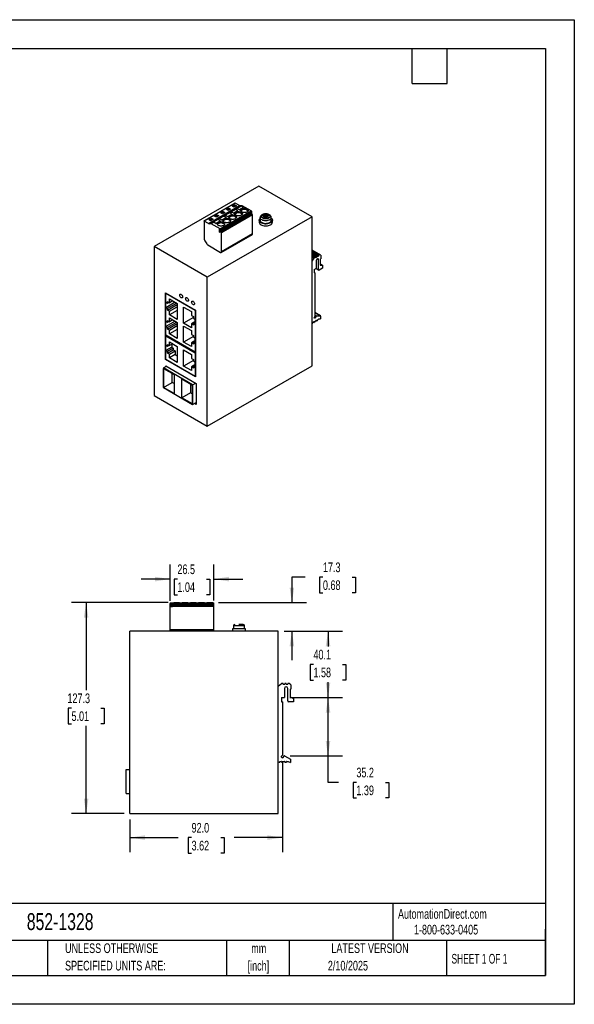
# Model space of a CAD drawing. Header units: millimetres. Extents: x 0 to 768, y 0 to 594.
# Tile 2 of 2: x 434 to 768, y 0 to 594. Entities that reach past the tile are written whole.
import ezdxf

# ---------------------------------------------------------------- set-up
doc = ezdxf.new("R2010")
doc.units = ezdxf.units.MM
doc.header["$LTSCALE"] = 2.75
doc.linetypes.add('CENTERX2', pattern=[20.32, 12.7, -2.54, 2.54, -2.54])
doc.layers.add('DIMENSIONS', color=140, linetype='Continuous', lineweight=25)
doc.layers.add('TEXT', color=140, linetype='Continuous', lineweight=25)
doc.styles.add('SLDTEXTSTYLE0', font='TXT', dxfattribs={"width": 0.7})
doc.styles.add('SLDTEXTSTYLE1', font='TXT', dxfattribs={"width": 0.65})
doc.dimstyles.new('SLDDIMSTYLE0', dxfattribs={"dimtxt": 5.934521, "dimasz": 9.0805, "dimexe": 0, "dimexo": 0.0625, "dimgap": 1.48363, "dimtad": 0, "dimtih": 1, "dimtoh": 1, "dimrnd": 1e-09, "dimzin": 12, "dimdsep": 46, "dimtxsty": 'SLDTEXTSTYLE0', "dimsah": 1, "dimcen": 0.09, "dimadec": 0, "dimazin": 3, "dimtfac": 1, "dimtofl": 0, "dimtmove": 0, "dimatfit": 3, "dimfxl": 0, "dimfrac": 2, "dimtolj": 1, "dimtzin": 12, "dimarcsym": 0})
doc.dimstyles.new('SLDDIMSTYLE1', dxfattribs={"dimtxt": 5.934521, "dimasz": 9.0805, "dimexe": 0, "dimexo": 0.0625, "dimgap": 1.48363, "dimtad": 0, "dimtih": 1, "dimtoh": 1, "dimrnd": 1e-09, "dimzin": 4, "dimdsep": 46, "dimtxsty": 'SLDTEXTSTYLE0', "dimsah": 1, "dimcen": 0.09, "dimadec": 0, "dimazin": 1, "dimtfac": 1, "dimtofl": 0, "dimtmove": 0, "dimatfit": 3, "dimfxl": 0, "dimfrac": 2, "dimtolj": 1, "dimtzin": 12, "dimarcsym": 0})
doc.dimstyles.new('SLDDIMSTYLE3', dxfattribs={"dimtxt": 5.934521, "dimasz": 9.0805, "dimexe": 0, "dimexo": 0.0625, "dimgap": 1.48363, "dimtad": 0, "dimtih": 1, "dimtoh": 1, "dimrnd": 1e-09, "dimzin": 12, "dimdsep": 46, "dimtxsty": 'SLDTEXTSTYLE0', "dimsah": 1, "dimcen": 0.09, "dimadec": 0, "dimazin": 3, "dimtfac": 1, "dimtmove": 0, "dimatfit": 0, "dimfxl": 0, "dimfrac": 2, "dimtolj": 1, "dimtzin": 12, "dimarcsym": 0})

# ---------------------------------------------------------------- blocks, each defined once
blk = doc.blocks.new('SW_NOTE_0_1')
at = {"layer": 'TEXT', "color": 0, "linetype": 'CENTERX2', "lineweight": 18, "char_height": 5.821, "attachment_point": 2, "style": 'SLDTEXTSTYLE0'}
for s, insert in [('mm', (7.82, 7.5)), ('[inch]', (7.59, -3.01))]:
    blk.add_mtext(s, dxfattribs=dict(at, insert=insert))
blk = doc.blocks.new('SW_NOTE_0_2')
at = {"layer": 'TEXT', "color": 0, "linetype": 'CENTERX2', "lineweight": 18, "char_height": 5.8208, "attachment_point": 1, "style": 'SLDTEXTSTYLE0'}
for s, insert in [('UNLESS OTHERWISE', (0, 7.5)), ('SPECIFIED UNITS ARE:', (0, -3.01))]:
    blk.add_mtext(s, dxfattribs=dict(at, insert=insert))
blk = doc.blocks.new('_D_5')
at = {"layer": 'DIMENSIONS'}
for p, q in [((596.71, 184.94), (628.42, 184.94)), ((619.69, 149.76), (619.69, 184.94)), ((596.84, 149.76), (628.42, 149.76)), ((619.69, 133.85), (619.69, 149.76)), ((626.09, 133.85), (619.69, 133.85)), ((636.79, 133.85), (634.8, 133.85)), ((634.8, 133.85), (634.8, 124.42)), ((654.43, 133.85), (656.42, 133.85)), ((656.42, 133.85), (656.42, 124.42)), ((634.8, 124.42), (636.79, 124.42)), ((656.42, 124.42), (654.43, 124.42))]:
    blk.add_line(p, q, dxfattribs=at)
for points in [[(619.69, 184.94), (618.29, 175.86), (621.08, 175.86)], [(619.69, 149.76), (621.08, 158.84), (618.29, 158.84)]]:
    blk.add_solid(points, dxfattribs=at)
at = {"layer": 'DIMENSIONS', "char_height": 5.821, "attachment_point": 1, "style": 'SLDTEXTSTYLE0'}
for s, insert in [('35.2', (636.79, 142.69)), ('1.39', (636.79, 131.93))]:
    blk.add_mtext(s, dxfattribs=dict(at, insert=insert))
blk = doc.blocks.new('_D_6')
at = {"layer": 'DIMENSIONS'}
for p, q in [((593.11, 224.99), (628.42, 224.99)), ((619.69, 224.99), (619.69, 215.72)), ((610.87, 204.96), (608.88, 204.96)), ((608.88, 204.96), (608.88, 195.53)), ((628.5, 204.96), (630.5, 204.96)), ((630.5, 204.96), (630.5, 195.53)), ((608.88, 195.53), (610.87, 195.53)), ((619.69, 184.94), (619.69, 194.2)), ((630.5, 195.53), (628.5, 195.53)), ((596.71, 184.94), (628.42, 184.94))]:
    blk.add_line(p, q, dxfattribs=at)
for points in [[(619.69, 224.99), (618.29, 215.91), (621.08, 215.91)], [(619.69, 184.94), (621.08, 194.02), (618.29, 194.02)]]:
    blk.add_solid(points, dxfattribs=at)
at = {"layer": 'DIMENSIONS', "char_height": 5.821, "attachment_point": 1, "style": 'SLDTEXTSTYLE0'}
for s, insert in [('40.1', (610.87, 213.8)), ('1.58', (610.87, 203.04))]:
    blk.add_mtext(s, dxfattribs=dict(at, insert=insert))
blk = doc.blocks.new('_D_7')
at = {"layer": 'DIMENSIONS'}
for p, q in [((605.91, 257.59), (597.87, 257.59)), ((597.87, 257.59), (597.87, 242.24)), ((616.6, 257.59), (614.61, 257.59)), ((614.61, 257.59), (614.61, 248.16)), ((634.24, 257.59), (636.23, 257.59)), ((636.23, 257.59), (636.23, 248.16)), ((614.61, 248.16), (616.6, 248.16)), ((636.23, 248.16), (634.24, 248.16)), ((553.56, 242.24), (606.6, 242.24)), ((593.11, 224.99), (606.6, 224.99)), ((597.87, 224.99), (597.87, 207.53))]:
    blk.add_line(p, q, dxfattribs=at)
for points in [[(597.87, 242.24), (599.26, 251.32), (596.47, 251.32)], [(597.87, 224.99), (596.47, 215.91), (599.26, 215.91)]]:
    blk.add_solid(points, dxfattribs=at)
at = {"layer": 'DIMENSIONS', "char_height": 5.821, "attachment_point": 1, "style": 'SLDTEXTSTYLE0'}
for s, insert in [('17.3', (616.6, 266.42)), ('0.68', (616.6, 255.66))]:
    blk.add_mtext(s, dxfattribs=dict(at, insert=insert))
blk = doc.blocks.new('_D_8')
at = {"layer": 'DIMENSIONS'}
for p, q in [((524.32, 243.38), (524.32, 265.14)), ((550.82, 243.48), (550.82, 265.14)), ((524.32, 256.41), (506.86, 256.41)), ((528.75, 256.41), (526.76, 256.41)), ((526.76, 256.41), (526.76, 246.98)), ((546.39, 256.41), (548.38, 256.41)), ((548.38, 256.41), (548.38, 246.98)), ((550.82, 256.41), (568.28, 256.41)), ((526.76, 246.98), (528.75, 246.98)), ((548.38, 246.98), (546.39, 246.98))]:
    blk.add_line(p, q, dxfattribs=at)
for points in [[(524.32, 256.41), (515.24, 257.81), (515.24, 255.01)], [(550.82, 256.41), (559.9, 255.01), (559.9, 257.81)]]:
    blk.add_solid(points, dxfattribs=at)
at = {"layer": 'DIMENSIONS', "char_height": 5.821, "attachment_point": 1, "style": 'SLDTEXTSTYLE0'}
for s, insert in [('26.5', (528.75, 265.24)), ('1.04', (528.75, 254.48))]:
    blk.add_mtext(s, dxfattribs=dict(at, insert=insert))
blk = doc.blocks.new('_D_9')
at = {"layer": 'DIMENSIONS'}
for p, q in [((523.08, 242.24), (464.92, 242.24)), ((473.65, 242.24), (473.65, 189.37)), ((464.83, 178.61), (462.84, 178.61)), ((462.84, 178.61), (462.84, 169.18)), ((482.47, 178.61), (484.46, 178.61)), ((484.46, 178.61), (484.46, 169.18)), ((462.84, 169.18), (464.83, 169.18)), ((473.65, 114.99), (473.65, 167.85)), ((484.46, 169.18), (482.47, 169.18)), ((496.63, 114.99), (464.92, 114.99))]:
    blk.add_line(p, q, dxfattribs=at)
for points in [[(473.65, 242.24), (472.26, 233.16), (475.05, 233.16)], [(473.65, 114.99), (475.05, 124.07), (472.26, 124.07)]]:
    blk.add_solid(points, dxfattribs=at)
at = {"layer": 'DIMENSIONS', "char_height": 5.821, "attachment_point": 1, "style": 'SLDTEXTSTYLE0'}
for s, insert in [('127.3', (462.37, 187.45)), ('5.01', (464.83, 176.69))]:
    blk.add_mtext(s, dxfattribs=dict(at, insert=insert))
blk = doc.blocks.new('_D_10')
at = {"layer": 'DIMENSIONS'}
for p, q in [((592.12, 146.59), (592.12, 91.81)), ((500.12, 111.5), (500.12, 91.81)), ((500.12, 100.54), (529.26, 100.54)), ((537.3, 100.54), (535.31, 100.54)), ((535.31, 100.54), (535.31, 91.11)), ((554.94, 100.54), (556.93, 100.54)), ((556.93, 100.54), (556.93, 91.11)), ((592.12, 100.54), (562.98, 100.54)), ((535.31, 91.11), (537.3, 91.11)), ((556.93, 91.11), (554.94, 91.11))]:
    blk.add_line(p, q, dxfattribs=at)
for points in [[(500.12, 100.54), (509.2, 99.14), (509.2, 101.93)], [(592.12, 100.54), (583.04, 101.93), (583.04, 99.14)]]:
    blk.add_solid(points, dxfattribs=at)
at = {"layer": 'DIMENSIONS', "char_height": 5.821, "attachment_point": 1, "style": 'SLDTEXTSTYLE0'}
for s, insert in [('92.0', (537.3, 109.37)), ('3.62', (537.3, 98.61))]:
    blk.add_mtext(s, dxfattribs=dict(at, insert=insert))

msp = doc.modelspace()

# ---------------------------------------------------------------- linework, layer by layer
at = {"color": 7, "linetype": 'Continuous'}
for p, q in [((0.007, 593.732), (768.357, 593.732)), ((768.357, 593.732), (768.357, 0.007)), ((768.357, 0.007), (0.007, 0.007))]:
    msp.add_line(p, q, dxfattribs=at)
for p, q in [((577.971, 493.402), (514.685, 456.868)), ((610.003, 474.91), (577.971, 493.402)), ((563.587, 483.168), (544.849, 472.351)), ((563.687, 483.158), (544.949, 472.341)), ((547.472, 470.884), (566.211, 481.701)), ((566.912, 481.512), (548.174, 470.694)), ((562.945, 480.689), (562.238, 481.097)), ((564.43, 481.546), (562.945, 480.689)), ((566.211, 481.701), (563.687, 483.158)), ((563.723, 481.954), (564.43, 481.546)), ((563.723, 481.954), (563.723, 481.138)), ((567.329, 481.342), (564.854, 479.913)), ((567.742, 481.58), (566.912, 481.512)), ((567.742, 481.58), (567.329, 481.342)), ((568.743, 480.525), (567.329, 481.342)), ((567.458, 481.267), (567.918, 481.533)), ((573.339, 478.403), (567.918, 481.533)), ((553.823, 475.423), (552.338, 474.566)), ((553.116, 475.831), (553.823, 475.423)), ((553.116, 475.831), (553.116, 475.015)), ((556.722, 475.219), (554.247, 473.79)), ((555.874, 476.607), (555.167, 477.015)), ((555.202, 466.34), (572.88, 476.545)), ((572.95, 476.423), (555.273, 466.218)), ((573.325, 476.632), (555.647, 466.427)), ((555.662, 468.198), (573.339, 478.403)), ((573.375, 476.627), (555.697, 466.422)), ((557.359, 477.464), (555.874, 476.607)), ((555.994, 466.927), (573.672, 477.132)), ((556.015, 467.585), (573.693, 477.79)), ((556.015, 466.973), (573.693, 477.178)), ((574.011, 476.259), (556.333, 466.054)), ((574.152, 476.014), (556.475, 465.809)), ((556.652, 477.872), (557.359, 477.464)), ((556.652, 477.872), (556.652, 477.056)), ((558.136, 474.402), (556.722, 475.219)), ((557.783, 475.831), (556.723, 475.219)), ((556.852, 475.144), (557.841, 475.716)), ((560.258, 477.26), (557.783, 475.831)), ((557.783, 475.831), (559.197, 475.015)), ((557.783, 475.831), (557.783, 475.744)), ((559.197, 474.933), (557.841, 475.716)), ((559.409, 478.648), (558.702, 479.056)), ((559.197, 475.015), (561.672, 476.443)), ((561.672, 476.362), (559.197, 474.933)), ((559.197, 475.015), (559.197, 474.933)), ((560.894, 479.505), (559.409, 478.648)), ((560.187, 479.913), (560.894, 479.505)), ((560.187, 479.913), (560.187, 479.097)), ((561.318, 477.872), (560.258, 477.26)), ((561.672, 476.443), (560.258, 477.26)), ((560.387, 477.185), (561.377, 477.757)), ((563.793, 479.301), (561.318, 477.872)), ((561.318, 477.872), (562.733, 477.056)), ((561.318, 477.872), (561.318, 477.785)), ((562.733, 476.974), (561.377, 477.757)), ((561.672, 476.443), (561.672, 476.362)), ((562.733, 477.056), (565.208, 478.484)), ((565.208, 478.403), (562.733, 476.974)), ((562.733, 477.056), (562.733, 476.974)), ((565.208, 478.484), (563.793, 479.301)), ((564.854, 479.913), (563.794, 479.301)), ((563.923, 479.226), (564.913, 479.798)), ((564.854, 479.913), (564.854, 479.826)), ((564.854, 479.913), (566.268, 479.097)), ((566.268, 479.015), (564.913, 479.798)), ((565.208, 478.484), (565.208, 478.403)), ((566.268, 479.097), (568.743, 480.525)), ((568.743, 480.444), (566.268, 479.015)), ((566.268, 479.097), (566.268, 479.015)), ((568.743, 480.525), (568.743, 480.444)), ((572.88, 476.545), (572.88, 476.675)), ((572.956, 476.419), (572.95, 476.423)), ((574.011, 476.259), (573.375, 476.627)), ((573.693, 477.178), (573.693, 477.79)), ((574.152, 464.583), (574.152, 476.014)), ((580.835, 476.156), (580.127, 475.748)), ((580.127, 475.748), (581.365, 475.033)), ((581.365, 475.033), (580.127, 474.319)), ((582.072, 475.442), (580.835, 476.156)), ((580.835, 475.34), (580.835, 476.156)), ((582.072, 474.625), (581.365, 475.033)), ((581.365, 475.033), (581.365, 474.217)), ((583.309, 476.156), (582.072, 475.442)), ((582.072, 475.442), (582.072, 474.625)), ((582.779, 475.033), (582.072, 474.625)), ((582.779, 475.033), (584.017, 475.748)), ((584.017, 474.319), (582.779, 475.033)), ((582.779, 475.033), (582.779, 474.217)), ((584.017, 475.748), (583.309, 476.156)), ((583.309, 476.156), (583.309, 475.34)), ((544.808, 472.259), (544.808, 462.227)), ((547.472, 470.884), (544.949, 472.341)), ((610.003, 474.91), (546.717, 438.376)), ((548.803, 472.525), (548.096, 472.933)), ((548.174, 470.694), (549.004, 470.763)), ((550.288, 473.382), (548.803, 472.525)), ((550.712, 471.749), (549.004, 470.763)), ((550.77, 471.634), (549.179, 470.715)), ((554.566, 467.606), (549.179, 470.715)), ((549.58, 473.79), (550.288, 473.382)), ((549.58, 473.79), (549.58, 472.974)), ((553.187, 473.178), (550.712, 471.749)), ((550.712, 471.662), (550.712, 471.749)), ((550.712, 471.749), (552.126, 470.933)), ((552.126, 470.851), (550.77, 471.634)), ((552.338, 474.566), (551.631, 474.974)), ((552.126, 470.933), (554.601, 472.361)), ((554.601, 472.28), (552.126, 470.851)), ((552.126, 470.933), (552.126, 470.851)), ((554.247, 473.79), (553.187, 473.178)), ((554.601, 472.361), (553.187, 473.178)), ((554.306, 473.675), (553.316, 473.103)), ((554.247, 473.79), (555.662, 472.974)), ((554.247, 473.79), (554.247, 473.703)), ((555.662, 472.892), (554.306, 473.675)), ((554.601, 472.361), (554.601, 472.28)), ((555.662, 472.974), (558.136, 474.402)), ((558.136, 474.321), (555.662, 472.892)), ((555.662, 472.974), (555.662, 472.892)), ((558.136, 474.402), (558.136, 474.321)), ((578.072, 472.829), (578.072, 471.686)), ((578.722, 474.38), (578.722, 472.829)), ((580.127, 474.319), (580.835, 473.911)), ((580.835, 473.911), (582.072, 474.625)), ((582.072, 474.625), (583.309, 473.911)), ((583.309, 473.911), (584.017, 474.319)), ((585.422, 472.829), (585.422, 474.38)), ((586.072, 471.686), (586.072, 472.829)), ((610.003, 385.091), (610.003, 474.91)), ((554.071, 467.32), (554.141, 467.361)), ((554.071, 465.687), (554.071, 467.32)), ((555.131, 466.299), (554.071, 465.687)), ((554.141, 467.361), (554.566, 467.116)), ((555.202, 466.177), (554.141, 465.564)), ((554.566, 465.319), (554.141, 465.564)), ((554.566, 467.606), (555.626, 468.218)), ((554.636, 465.36), (554.566, 465.319)), ((554.636, 466.993), (554.636, 466.626)), ((554.636, 465.646), (554.636, 465.36)), ((555.718, 466.304), (554.657, 465.692)), ((554.707, 466.503), (554.848, 466.422)), ((554.707, 465.687), (555.768, 466.299)), ((555.273, 465.36), (554.707, 465.687)), ((554.898, 466.417), (555.959, 467.029)), ((554.919, 466.993), (555.98, 467.606)), ((555.98, 467.075), (554.919, 466.463)), ((554.919, 466.463), (554.919, 466.993)), ((555.131, 466.551), (555.131, 466.299)), ((555.202, 466.592), (555.202, 466.34)), ((555.202, 466.177), (555.349, 466.092)), ((555.248, 453.399), (573.987, 464.217)), ((555.273, 466.218), (555.42, 466.132)), ((556.333, 465.973), (555.273, 465.36)), ((556.475, 465.728), (555.414, 465.115)), ((555.414, 453.766), (555.414, 465.115)), ((574.152, 464.583), (555.414, 453.766)), ((555.662, 468.198), (555.626, 468.218)), ((555.626, 466.251), (555.626, 466.381)), ((555.697, 466.422), (556.333, 466.054)), ((555.768, 466.299), (556.333, 465.973)), ((555.944, 466.932), (555.868, 466.976)), ((555.98, 467.606), (555.98, 467.075)), ((556.015, 466.973), (556.015, 467.585)), ((556.475, 465.809), (556.475, 465.728)), ((545.349, 460.443), (546.47, 458.549)), ((547.059, 457.936), (554.848, 453.439)), ((546.717, 438.376), (514.685, 456.868)), ((514.685, 456.868), (514.685, 367.048)), ((615.341, 451.659), (610.003, 454.741)), ((614.583, 451.898), (610.003, 454.542)), ((610.003, 454.509), (614.539, 451.89)), ((613.998, 451.577), (610.003, 453.884)), ((610.003, 453.72), (613.927, 451.455)), ((613.927, 451.21), (610.003, 453.475)), ((613.856, 451.087), (610.003, 453.312)), ((613.27, 451.133), (610.003, 453.019)), ((610.003, 452.986), (613.22, 451.128)), ((612.725, 450.843), (610.003, 452.414)), ((610.003, 452.251), (612.654, 450.72)), ((610.003, 452.006), (612.654, 450.475)), ((610.003, 451.843), (612.584, 450.353)), ((611.997, 450.398), (610.003, 451.55)), ((610.003, 451.516), (611.947, 450.394)), ((613.927, 451.455), (613.927, 451.21)), ((614.539, 451.89), (613.998, 451.577)), ((615.341, 451.659), (614.583, 451.898)), ((615.341, 451.659), (615.341, 449.495)), ((611.336, 450.04), (610.003, 450.81)), ((610.003, 450.741), (611.292, 449.997)), ((610.003, 448.062), (611.292, 449.997)), ((611.947, 450.394), (611.336, 450.04)), ((612.018, 450.108), (612.018, 450.353)), ((612.018, 450.108), (612.089, 450.067)), ((612.584, 450.353), (612.089, 450.067)), ((612.513, 448.27), (612.513, 443.861)), ((612.654, 450.72), (612.654, 450.475)), ((613.22, 451.128), (612.725, 450.843)), ((613.927, 449.087), (613.22, 449.495)), ((613.291, 450.842), (613.291, 451.087)), ((613.362, 450.802), (613.291, 450.842)), ((613.856, 451.087), (613.362, 450.802)), ((613.927, 442.963), (613.927, 449.087)), ((614.988, 449.291), (615.341, 449.495)), ((614.988, 449.291), (614.988, 445.616)), ((616.402, 445.616), (614.988, 446.433)), ((614.988, 445.616), (616.402, 445.616)), ((616.402, 445.616), (616.402, 443.983)), ((611.311, 443.004), (611.311, 441.126)), ((611.644, 441.212), (611.311, 441.405)), ((611.311, 441.371), (611.594, 441.207)), ((611.311, 441.126), (611.382, 441.085)), ((611.382, 443.126), (612.442, 443.739)), ((611.594, 441.207), (611.382, 441.085)), ((611.664, 441.167), (611.664, 414.826)), ((612.366, 443.695), (614.031, 442.734)), ((613.927, 442.963), (612.492, 443.791)), ((616.402, 443.983), (614.281, 442.759)), ((546.717, 348.557), (546.717, 438.376)), ((521.544, 429.065), (539.575, 418.656)), ((521.544, 388.81), (521.544, 429.065)), ((521.685, 428.82), (521.827, 428.902)), ((521.685, 403.426), (521.685, 428.82)), ((521.685, 428.82), (539.433, 418.574)), ((521.791, 423.349), (522.746, 422.798)), ((521.791, 420.083), (521.791, 423.349)), ((527.431, 423.339), (521.791, 420.083)), ((522.746, 423.737), (523.912, 423.064)), ((522.746, 422.798), (522.746, 423.737)), ((522.746, 422.798), (523.559, 423.268)), ((528.386, 422.788), (522.746, 419.532)), ((522.746, 418.593), (528.685, 422.022)), ((523.912, 425.371), (528.685, 422.615)), ((523.912, 423.064), (523.912, 425.371)), ((525.91, 424.217), (523.912, 423.064)), ((528.685, 422.615), (528.685, 412.939)), ((522.746, 419.532), (521.791, 420.083)), ((522.746, 418.593), (522.746, 419.532)), ((523.912, 417.92), (522.746, 418.593)), ((523.912, 417.92), (528.685, 420.675)), ((528.685, 418.45), (523.912, 415.695)), ((523.912, 415.695), (523.912, 417.92)), ((528.685, 412.939), (523.912, 415.695)), ((532.433, 420.452), (537.206, 417.696)), ((532.433, 410.776), (532.433, 420.452)), ((537.206, 417.696), (537.206, 415.39)), ((539.575, 418.656), (539.433, 418.574)), ((539.433, 418.574), (539.433, 393.18)), ((539.575, 418.656), (539.575, 378.401)), ((615.179, 415.059), (611.664, 417.088)), ((611.664, 417.082), (615.161, 415.064)), ((521.791, 411.918), (522.746, 411.367)), ((521.791, 408.652), (521.791, 411.918)), ((527.431, 411.908), (521.791, 408.652)), ((522.746, 412.306), (523.912, 411.632)), ((522.746, 411.367), (522.746, 412.306)), ((522.746, 411.367), (523.559, 411.836)), ((528.386, 411.357), (522.746, 408.101)), ((522.746, 407.162), (528.685, 410.59)), ((523.912, 413.939), (528.685, 411.184)), ((523.912, 411.632), (523.912, 413.939)), ((525.91, 412.786), (523.912, 411.632)), ((528.685, 411.184), (528.685, 401.508)), ((538.373, 414.205), (532.433, 410.776)), ((537.206, 408.02), (532.433, 410.776)), ((537.206, 415.39), (538.373, 414.716)), ((539.327, 411.47), (537.206, 410.245)), ((537.206, 410.245), (537.206, 408.02)), ((538.373, 409.572), (537.206, 410.245)), ((538.373, 414.716), (538.373, 413.777)), ((538.373, 413.777), (539.327, 413.226)), ((538.373, 410.511), (539.327, 411.062)), ((538.373, 410.511), (538.373, 409.572)), ((539.327, 409.96), (538.373, 410.511)), ((539.327, 413.226), (539.327, 409.96)), ((610.003, 410.663), (610.27, 410.649)), ((610.304, 410.659), (610.462, 410.751)), ((610.533, 410.873), (610.533, 411.118)), ((610.604, 411.241), (611.169, 411.567)), ((610.928, 411.428), (611.261, 411.236)), ((611.24, 411.281), (610.957, 411.445)), ((611.24, 411.526), (611.169, 411.567)), ((611.214, 414.013), (611.644, 414.757)), ((611.714, 413.724), (611.214, 414.013)), ((611.614, 413.666), (611.214, 413.897)), ((611.24, 411.526), (611.24, 411.281)), ((611.311, 411.24), (611.877, 411.567)), ((612.535, 415.067), (611.664, 415.569)), ((611.664, 415.46), (612.453, 415.004)), ((612.453, 415.004), (611.714, 413.724)), ((611.947, 411.689), (611.947, 411.934)), ((612.018, 412.057), (612.584, 412.383)), ((612.342, 412.244), (612.675, 412.052)), ((612.654, 412.098), (612.372, 412.261)), ((612.535, 415.067), (615.161, 415.064)), ((612.584, 412.383), (612.654, 412.343)), ((612.654, 412.343), (612.654, 412.098)), ((612.725, 412.057), (613.362, 412.424)), ((613.432, 412.547), (613.432, 412.792)), ((613.503, 412.914), (614.107, 413.263)), ((614.139, 413.273), (615.098, 413.272)), ((615.2, 415.013), (615.2, 413.404)), ((522.746, 408.101), (521.791, 408.652)), ((522.746, 407.162), (522.746, 408.101)), ((523.912, 406.488), (522.746, 407.162)), ((523.912, 406.488), (528.685, 409.243)), ((528.685, 407.018), (523.912, 404.263)), ((523.912, 404.263), (523.912, 406.488)), ((528.685, 401.508), (523.912, 404.263)), ((532.433, 409.02), (537.206, 406.265)), ((532.433, 399.344), (532.433, 409.02)), ((537.206, 406.265), (537.206, 403.958)), ((537.206, 403.958), (538.373, 403.284)), ((539.433, 393.18), (521.685, 403.426)), ((521.685, 403.018), (522.039, 403.222)), ((521.685, 388.891), (521.685, 403.018)), ((521.685, 403.018), (539.433, 392.772)), ((522.746, 397.853), (523.912, 397.179)), ((522.746, 396.914), (522.746, 397.853)), ((523.912, 399.486), (528.685, 396.731)), ((523.912, 397.179), (523.912, 399.486)), ((525.91, 398.333), (523.912, 397.179)), ((525.327, 397.996), (525.327, 396.24)), ((538.373, 402.773), (532.433, 399.344)), ((537.206, 396.589), (532.433, 399.344)), ((539.327, 400.038), (537.206, 398.814)), ((537.206, 398.814), (537.206, 396.589)), ((538.373, 398.14), (537.206, 398.814)), ((538.373, 403.284), (538.373, 402.345)), ((538.373, 402.345), (539.327, 401.794)), ((538.373, 399.079), (539.327, 399.63)), ((538.373, 399.079), (538.373, 398.14)), ((539.327, 398.528), (538.373, 399.079)), ((539.327, 401.794), (539.327, 398.528)), ((521.791, 397.465), (522.746, 396.914)), ((521.791, 394.199), (521.791, 397.465)), ((525.327, 396.24), (521.791, 394.199)), ((522.746, 393.648), (521.791, 394.199)), ((522.746, 396.914), (523.559, 397.384)), ((526.281, 395.689), (522.746, 393.648)), ((522.746, 392.709), (526.281, 394.75)), ((522.746, 392.709), (522.746, 393.648)), ((523.912, 392.035), (522.746, 392.709)), ((523.912, 392.035), (527.448, 394.076)), ((523.912, 389.81), (523.912, 392.035)), ((525.327, 396.24), (526.281, 395.689)), ((526.281, 395.689), (526.281, 394.75)), ((526.281, 394.75), (527.448, 394.076)), ((527.448, 394.076), (527.448, 391.851)), ((528.685, 396.731), (528.685, 387.055)), ((532.433, 394.567), (537.206, 391.812)), ((532.433, 384.891), (532.433, 394.567)), ((539.575, 393.262), (539.433, 393.18)), ((539.575, 392.853), (539.433, 392.772)), ((539.433, 392.772), (539.433, 378.645)), ((521.685, 388.891), (521.544, 388.81)), ((539.575, 378.401), (521.544, 388.81)), ((539.433, 378.645), (521.685, 388.891)), ((527.448, 391.851), (523.912, 389.81)), ((528.685, 387.055), (523.912, 389.81)), ((527.448, 391.851), (528.685, 391.137)), ((538.373, 388.32), (532.433, 384.891)), ((537.206, 391.812), (537.206, 389.505)), ((537.206, 389.505), (538.373, 388.832)), ((538.373, 388.832), (538.373, 387.893)), ((538.373, 387.893), (539.327, 387.342)), ((539.327, 387.342), (539.327, 384.075)), ((520.271, 383.747), (522.109, 384.809)), ((520.271, 383.747), (520.271, 371.908)), ((537.949, 373.542), (520.271, 383.747)), ((520.448, 383.441), (526.812, 379.767)), ((520.448, 372.01), (520.448, 383.441)), ((521.685, 385.054), (540.141, 374.4)), ((521.685, 384.564), (521.685, 385.054)), ((525.61, 374.989), (525.61, 380.461)), ((537.206, 382.136), (532.433, 384.891)), ((539.327, 385.586), (537.206, 384.361)), ((537.206, 384.361), (537.206, 382.136)), ((538.373, 383.688), (537.206, 384.361)), ((538.373, 384.627), (539.327, 385.178)), ((538.373, 384.627), (538.373, 383.688)), ((539.327, 384.075), (538.373, 384.627)), ((546.717, 348.557), (610.003, 385.091)), ((520.448, 372.01), (525.61, 374.989)), ((526.812, 374.296), (525.61, 374.989)), ((526.812, 379.767), (526.812, 368.336)), ((531.408, 377.114), (537.772, 373.44)), ((531.408, 365.682), (531.408, 377.114)), ((536.57, 374.134), (536.57, 368.662)), ((537.949, 373.542), (539.787, 374.604)), ((539.575, 378.727), (539.433, 378.645)), ((540.141, 374.4), (540.141, 361.661)), ((520.271, 371.908), (537.949, 361.702)), ((526.812, 368.336), (520.448, 372.01)), ((536.57, 368.662), (531.408, 365.682)), ((537.772, 367.968), (536.57, 368.662)), ((537.772, 373.44), (537.772, 362.009)), ((537.949, 361.702), (537.949, 373.542)), ((514.685, 367.048), (546.717, 348.557)), ((537.772, 362.009), (531.408, 365.682)), ((537.949, 361.702), (540.141, 362.968)), ((540.141, 361.661), (539.009, 362.315)), ((524.32, 242.139), (525.82, 242.139)), ((524.32, 242.139), (524.32, 241.639)), ((524.32, 241.639), (525.82, 241.639)), ((524.32, 240.989), (524.32, 241.639)), ((525.82, 240.989), (524.32, 240.989)), ((524.32, 240.989), (524.32, 240.889)), ((524.32, 240.889), (525.82, 240.889)), ((524.32, 239.889), (524.32, 240.889)), ((525.82, 239.889), (524.32, 239.889)), ((524.32, 239.889), (524.32, 239.689)), ((524.32, 225.789), (524.32, 239.689)), ((525.82, 239.689), (524.32, 239.689)), ((525.82, 242.139), (550.82, 242.139)), ((525.82, 242.139), (525.82, 241.639)), ((525.82, 241.639), (550.82, 241.639)), ((525.82, 240.889), (525.82, 241.639)), ((525.82, 240.889), (550.82, 240.889)), ((525.82, 240.889), (525.82, 240.789)), ((525.82, 240.789), (550.82, 240.789)), ((525.82, 240.789), (525.82, 239.989)), ((525.82, 239.789), (525.82, 239.989)), ((550.82, 239.989), (525.82, 239.989)), ((525.82, 239.789), (525.82, 239.689)), ((550.82, 239.789), (525.82, 239.789)), ((526.57, 242.239), (526.57, 242.139)), ((526.57, 242.239), (530.07, 242.239)), ((530.07, 242.239), (530.07, 242.139)), ((531.57, 242.239), (531.57, 242.139)), ((531.57, 242.239), (535.07, 242.239)), ((535.07, 242.239), (535.07, 242.139)), ((536.57, 242.239), (536.57, 242.139)), ((536.57, 242.239), (540.07, 242.239)), ((540.07, 242.239), (540.07, 242.139)), ((541.57, 242.239), (541.57, 242.139)), ((541.57, 242.239), (545.07, 242.239)), ((545.07, 242.239), (545.07, 242.139)), ((546.57, 242.239), (546.57, 242.139)), ((546.57, 242.239), (550.07, 242.239)), ((550.07, 242.239), (550.07, 242.139)), ((550.82, 241.639), (550.82, 242.139)), ((550.82, 240.889), (550.82, 241.639)), ((550.82, 240.789), (550.82, 240.889)), ((550.82, 239.989), (550.82, 240.789)), ((550.82, 239.789), (550.82, 239.989)), ((550.82, 225.789), (550.82, 239.789)), ((524.32, 224.989), (524.32, 225.789)), ((550.82, 225.789), (524.32, 225.789)), ((550.82, 224.989), (550.82, 225.789)), ((561.92, 226.389), (561.92, 224.989)), ((565.92, 226.389), (561.92, 226.389)), ((562.57, 228.289), (562.57, 226.389)), ((565.92, 228.289), (562.57, 228.289)), ((568.47, 229.089), (565.92, 229.089)), ((569.27, 228.289), (565.92, 228.289)), ((569.92, 226.389), (565.92, 226.389)), ((569.27, 226.389), (569.27, 228.289)), ((569.92, 224.989), (569.92, 226.389)), ((500.12, 114.989), (500.12, 224.989)), ((589.62, 224.989), (500.12, 224.989)), ((589.62, 114.989), (589.62, 224.989)), ((589.62, 191.839), (591.593, 193.417)), ((592.52, 193.439), (591.655, 193.439)), ((592.62, 193.039), (592.62, 193.339)), ((593.42, 192.939), (592.72, 192.939)), ((593.32, 190.439), (593.32, 185.039)), ((593.52, 193.339), (593.52, 193.039)), ((594.32, 193.439), (593.62, 193.439)), ((594.42, 193.039), (594.42, 193.339)), ((595.22, 192.939), (594.52, 192.939)), ((595.32, 193.339), (595.32, 193.039)), ((595.32, 182.939), (595.32, 190.439)), ((596.186, 193.439), (595.42, 193.439)), ((597.32, 192.589), (596.247, 193.418)), ((597.32, 192.589), (597.32, 189.939)), ((591.62, 184.839), (591.62, 182.539)), ((591.72, 184.939), (593.22, 184.939)), ((596.82, 189.939), (597.32, 189.939)), ((596.82, 189.939), (596.82, 185.439)), ((596.82, 185.439), (598.82, 184.439)), ((598.82, 184.439), (598.82, 182.439)), ((592.02, 182.439), (591.72, 182.439)), ((592.12, 182.339), (592.12, 150.08)), ((598.82, 182.439), (595.82, 182.439)), ((591.484, 149.402), (592.091, 150.009)), ((592.05, 148.695), (591.484, 149.261)), ((593.236, 149.74), (592.191, 148.695)), ((593.351, 149.759), (597.065, 147.899)), ((589.62, 146.239), (590.148, 145.951)), ((590.196, 145.939), (590.42, 145.939)), ((590.52, 146.039), (590.52, 146.339)), ((590.62, 146.439), (591.42, 146.439)), ((591.52, 146.339), (591.52, 146.039)), ((591.62, 145.939), (592.42, 145.939)), ((592.52, 146.039), (592.52, 146.339)), ((592.62, 146.439), (593.42, 146.439)), ((593.52, 146.339), (593.52, 146.039)), ((593.62, 145.939), (594.52, 145.939)), ((594.62, 146.039), (594.62, 146.339)), ((594.72, 146.439), (595.575, 146.439)), ((595.62, 146.428), (596.975, 145.749)), ((597.12, 147.81), (597.12, 145.839)), ((497.82, 127.189), (497.82, 141.689)), ((497.82, 141.689), (500.12, 141.689)), ((497.82, 127.189), (500.12, 127.189)), ((500.12, 114.989), (589.62, 114.989))]:
    msp.add_line(p, q)
at = {"flags": 128}
for points in [[(562.238, 481.097), (562.029, 481.269), (561.934, 481.473), (561.966, 481.682), (562.12, 481.873), (562.378, 482.022), (562.708, 482.111), (563.072, 482.129), (563.424, 482.075), (563.723, 481.954)], [(551.631, 474.974), (551.422, 475.146), (551.328, 475.35), (551.359, 475.559), (551.513, 475.75), (551.771, 475.899), (552.102, 475.988), (552.465, 476.006), (552.817, 475.952), (553.116, 475.831)], [(555.167, 477.015), (554.957, 477.187), (554.863, 477.391), (554.895, 477.6), (555.049, 477.791), (555.307, 477.94), (555.637, 478.029), (556.001, 478.047), (556.353, 477.993), (556.652, 477.872)], [(558.702, 479.056), (558.493, 479.228), (558.399, 479.432), (558.43, 479.641), (558.585, 479.832), (558.842, 479.981), (559.173, 480.07), (559.536, 480.088), (559.888, 480.034), (560.187, 479.913)], [(560.505, 473.729), (560.184, 473.961), (559.961, 474.229), (559.846, 474.519), (559.846, 474.816), (559.961, 475.106), (560.184, 475.374), (560.505, 475.607), (560.908, 475.792), (561.372, 475.921), (561.874, 475.987), (562.389, 475.987), (562.891, 475.921), (563.355, 475.792), (563.758, 475.607), (564.079, 475.374), (564.303, 475.106), (564.417, 474.816), (564.417, 474.519), (564.303, 474.229), (564.079, 473.961), (563.758, 473.729), (563.355, 473.543), (562.891, 473.414), (562.389, 473.348), (561.874, 473.348), (561.372, 473.414), (560.908, 473.543), (560.505, 473.729)], [(564.041, 475.77), (563.72, 476.002), (563.496, 476.27), (563.382, 476.56), (563.382, 476.857), (563.496, 477.147), (563.72, 477.415), (564.041, 477.648), (564.443, 477.833), (564.908, 477.962), (565.41, 478.028), (565.925, 478.028), (566.427, 477.962), (566.891, 477.833), (567.293, 477.648), (567.615, 477.415), (567.838, 477.147), (567.953, 476.857), (567.953, 476.56), (567.838, 476.27), (567.615, 476.002), (567.293, 475.77), (566.891, 475.584), (566.427, 475.455), (565.925, 475.389), (565.41, 475.389), (564.908, 475.455), (564.443, 475.584), (564.041, 475.77)], [(567.576, 477.811), (567.255, 478.043), (567.032, 478.311), (566.917, 478.601), (566.917, 478.898), (567.032, 479.188), (567.255, 479.456), (567.576, 479.689), (567.979, 479.874), (568.443, 480.003), (568.945, 480.069), (569.46, 480.069), (569.962, 480.003), (570.426, 479.874), (570.829, 479.689), (571.15, 479.456), (571.374, 479.188), (571.488, 478.898), (571.488, 478.601), (571.374, 478.311), (571.15, 478.043), (570.829, 477.811), (570.426, 477.626), (569.962, 477.497), (569.46, 477.43), (568.945, 477.43), (568.443, 477.497), (567.979, 477.626), (567.576, 477.811)], [(582.072, 476.652), (581.484, 476.619), (581.249, 476.586), (580.87, 476.508), (580.498, 476.398), (580.126, 476.248), (579.774, 476.057), (579.451, 475.823), (579.173, 475.546), (578.95, 475.229), (578.797, 474.875), (578.726, 474.491), (578.734, 474.349)], [(583.875, 473.992), (583.085, 473.682), (582.59, 473.592), (582.072, 473.561), (581.555, 473.592), (581.059, 473.682), (580.269, 473.992), (579.732, 474.449), (579.575, 474.735), (579.522, 475.033), (579.574, 475.332), (579.732, 475.618), (580.269, 476.074), (581.059, 476.384), (581.555, 476.475), (582.072, 476.505), (582.589, 476.475), (583.085, 476.384), (583.875, 476.074), (584.412, 475.618), (584.57, 475.332), (584.622, 475.033), (584.57, 474.735), (584.412, 474.449), (583.875, 473.992)], [(585.413, 474.368), (585.395, 474.676), (585.261, 475.097), (585.047, 475.452), (584.751, 475.772), (584.391, 476.044), (583.993, 476.259), (583.589, 476.418), (583.179, 476.531), (582.868, 476.591), (582.515, 476.633), (582.072, 476.652)], [(548.096, 472.933), (547.886, 473.105), (547.792, 473.309), (547.824, 473.518), (547.978, 473.709), (548.236, 473.858), (548.566, 473.947), (548.93, 473.965), (549.282, 473.911), (549.58, 473.79)], [(553.434, 469.647), (553.113, 469.879), (552.89, 470.147), (552.775, 470.437), (552.775, 470.734), (552.89, 471.024), (553.113, 471.292), (553.434, 471.525), (553.837, 471.71), (554.301, 471.839), (554.803, 471.905), (555.318, 471.905), (555.82, 471.839), (556.284, 471.71), (556.687, 471.525), (557.008, 471.292), (557.231, 471.024), (557.346, 470.734), (557.346, 470.437), (557.231, 470.147), (557.008, 469.879), (556.687, 469.647), (556.284, 469.461), (555.82, 469.332), (555.318, 469.266), (554.803, 469.266), (554.301, 469.332), (553.837, 469.461), (553.434, 469.647)], [(556.97, 471.688), (556.649, 471.92), (556.425, 472.188), (556.311, 472.478), (556.311, 472.775), (556.425, 473.065), (556.649, 473.333), (556.97, 473.566), (557.372, 473.751), (557.836, 473.88), (558.339, 473.946), (558.854, 473.946), (559.356, 473.88), (559.82, 473.751), (560.222, 473.566), (560.544, 473.333), (560.767, 473.065), (560.882, 472.775), (560.882, 472.478), (560.767, 472.188), (560.544, 471.92), (560.222, 471.688), (559.82, 471.502), (559.356, 471.373), (558.854, 471.307), (558.339, 471.307), (557.836, 471.373), (557.372, 471.502), (556.97, 471.688)], [(578.072, 471.686), (578.087, 471.484), (578.208, 471.088), (578.447, 470.71), (578.795, 470.361), (579.244, 470.053), (579.778, 469.794), (580.382, 469.593), (581.037, 469.455), (581.723, 469.385), (582.421, 469.385), (583.107, 469.455), (583.763, 469.593), (584.366, 469.794), (584.9, 470.053)], [(584.9, 471.196), (584.366, 470.937), (583.763, 470.736), (583.107, 470.598), (582.421, 470.528), (581.723, 470.528), (581.037, 470.598), (580.382, 470.736), (579.778, 470.937), (579.244, 471.196), (578.795, 471.504), (578.447, 471.853), (578.208, 472.231), (578.087, 472.627), (578.087, 473.03), (578.208, 473.426), (578.447, 473.805), (578.722, 474.091)], [(584.441, 473.013), (583.95, 472.779), (583.391, 472.602), (582.784, 472.49), (582.152, 472.447), (581.516, 472.473), (580.901, 472.568), (580.328, 472.729), (579.819, 472.949), (579.39, 473.221), (579.059, 473.535), (578.836, 473.88), (578.731, 474.242), (578.722, 474.359)], [(578.722, 472.829), (578.731, 472.691), (578.836, 472.328), (579.059, 471.984), (579.39, 471.67), (579.819, 471.398), (580.328, 471.177), (580.901, 471.017), (581.516, 470.922), (582.152, 470.895), (582.784, 470.939), (583.391, 471.051), (583.95, 471.227), (584.441, 471.461)], [(585.422, 474.091), (585.697, 473.805), (585.936, 473.426), (586.057, 473.03), (586.057, 472.627), (585.936, 472.231), (585.697, 471.853), (585.349, 471.504), (584.9, 471.196)], [(613.927, 449.087), (613.885, 449.342), (613.762, 449.516), (613.574, 449.59), (613.343, 449.554), (613.097, 449.412), (612.867, 449.182), (612.678, 448.891), (612.556, 448.574), (612.513, 448.27)], [(531.903, 426.596), (531.86, 426.306), (531.734, 426.094), (531.538, 425.981), (531.292, 425.978), (531.019, 426.086), (530.746, 426.293), (530.499, 426.581), (530.304, 426.919), (530.178, 427.276), (530.135, 427.617), (530.178, 427.907), (530.304, 428.119), (530.499, 428.232), (530.746, 428.235), (531.019, 428.127), (531.292, 427.919), (531.538, 427.632), (531.734, 427.294), (531.86, 426.936), (531.903, 426.596)], [(535.495, 424.522), (535.452, 424.232), (535.326, 424.02), (535.131, 423.907), (534.884, 423.904), (534.611, 424.012), (534.338, 424.22), (534.091, 424.507), (533.896, 424.846), (533.77, 425.203), (533.727, 425.543), (533.77, 425.833), (533.896, 426.045), (534.091, 426.158), (534.338, 426.161), (534.611, 426.053), (534.884, 425.846), (535.131, 425.559), (535.326, 425.22), (535.452, 424.863), (535.495, 424.522)], [(539.087, 422.449), (539.044, 422.158), (538.918, 421.946), (538.723, 421.833), (538.476, 421.831), (538.203, 421.938), (537.93, 422.146), (537.684, 422.433), (537.488, 422.772), (537.363, 423.129), (537.319, 423.469), (537.363, 423.76), (537.488, 423.972), (537.684, 424.085), (537.93, 424.087), (538.203, 423.98), (538.476, 423.772), (538.723, 423.485), (538.918, 423.146), (539.044, 422.789), (539.087, 422.449)], [(611.214, 413.897), (611.206, 413.905), (611.199, 413.915), (611.195, 413.928), (611.194, 413.943), (611.195, 413.96), (611.199, 413.978), (611.206, 413.996), (611.214, 414.013)], [(611.714, 413.724), (611.704, 413.708), (611.692, 413.693), (611.678, 413.681), (611.664, 413.671), (611.651, 413.665), (611.637, 413.662), (611.625, 413.663), (611.614, 413.666)]]:
    msp.add_lwpolyline(points, dxfattribs=at)
for centre, radius, start, end in [((562.982, 479.749), 1.574, 61.926309, 119.608754), ((563.629, 483.076), 0.101, 54.382423, 114.307119), ((566.869, 482.742), 1.232, 237.694858, 272.019387), ((567.753, 481.272), 0.308, 57.694858, 92.019387), ((552.375, 473.625), 1.574, 61.926309, 119.608754), ((555.911, 475.666), 1.574, 61.926309, 119.608754), ((557.633, 475.358), 0.414, 59.809227, 68.812906), ((559.446, 477.708), 1.574, 61.926309, 119.608754), ((562.132, 472.377), 2.887, 40.704067, 139.295933), ((561.169, 477.399), 0.414, 59.809227, 68.812906), ((565.667, 474.418), 2.887, 40.704067, 139.295933), ((564.704, 479.44), 0.414, 59.809227, 68.812906), ((569.203, 476.459), 2.887, 40.704067, 139.295933), ((573.033, 476.552), 0.154, 182.605478, 237.394522), ((573.345, 476.586), 0.0503, 54.381827, 114.313952), ((572.925, 477.755), 0.768, 2.605478, 57.394522), ((573.643, 477.173), 0.0503, 305.698039, 5.620379), ((573.845, 476.001), 0.307, 2.605478, 57.394522), ((544.894, 472.273), 0.0873, 50.796715, 189.214037), ((548.131, 471.925), 1.232, 237.694858, 272.019387), ((548.84, 471.584), 1.574, 61.926309, 119.608754), ((549.015, 470.455), 0.308, 57.694858, 92.019387), ((550.562, 471.276), 0.414, 59.809227, 68.812906), ((555.061, 468.295), 2.887, 40.704067, 139.295933), ((554.098, 473.317), 0.414, 59.809227, 68.812906), ((558.596, 470.336), 2.887, 40.704067, 139.295933), ((583.767, 474.533), 1.662, 293.898805, 354.45496), ((583.812, 472.948), 1.615, 292.93118, 355.748679), ((584.121, 471.849), 1.958, 293.462125, 355.217734), ((554.114, 467.327), 0.0437, 50.796715, 189.214037), ((554.224, 465.694), 0.154, 182.605478, 237.394522), ((554.152, 466.958), 0.768, 2.605478, 57.394522), ((554.483, 466.986), 0.154, 2.605478, 57.394522), ((554.593, 465.353), 0.0437, 230.796715, 9.214037), ((554.79, 466.633), 0.154, 182.605478, 237.394522), ((554.679, 465.653), 0.0437, 50.796715, 189.214037), ((554.876, 466.456), 0.0437, 230.796715, 9.214037), ((555.285, 466.306), 0.154, 182.605478, 237.394522), ((555.355, 466.347), 0.154, 182.605478, 237.394522), ((555.107, 465.101), 0.307, 2.605478, 57.394522), ((555.212, 467.571), 0.768, 2.605478, 57.394522), ((555.669, 466.388), 0.0437, 50.796715, 189.214037), ((555.248, 467.55), 0.768, 2.605478, 57.394522), ((555.738, 466.258), 0.0503, 54.381827, 114.313952), ((555.972, 466.966), 0.0437, 230.796715, 9.214037), ((555.93, 467.07), 0.0503, 305.698039, 5.620379), ((556.168, 465.795), 0.307, 2.605478, 57.394522), ((556.168, 465.714), 0.307, 2.605478, 57.394522), ((573.76, 464.54), 0.394, 305.013333, 6.298848), ((548.433, 462.354), 3.628, 182.013947, 211.776189), ((547.968, 459.397), 1.721, 209.490631, 238.103683), ((555.069, 453.71), 0.349, 230.796715, 9.214037), ((614.081, 451.448), 0.154, 122.605478, 177.394522), ((614.57, 451.844), 0.0551, 76.874761, 123.878665), ((611.408, 449.922), 0.139, 121.602744, 147.377401), ((611.975, 450.36), 0.0437, 350.785963, 129.203285), ((612.061, 450.101), 0.0437, 170.785963, 309.203285), ((612.501, 450.482), 0.154, 302.605478, 357.394522), ((612.808, 450.713), 0.154, 122.605478, 177.394522), ((613.248, 451.094), 0.0437, 350.785963, 129.203285), ((613.334, 450.836), 0.0437, 170.785963, 309.203285), ((613.774, 451.217), 0.154, 302.605478, 357.394522), ((611.354, 441.119), 0.0437, 170.785963, 309.203285), ((611.464, 442.997), 0.154, 122.605478, 177.394522), ((611.621, 441.174), 0.0437, 350.785963, 129.203285), ((612.359, 443.868), 0.154, 302.605478, 357.394522), ((614.143, 442.928), 0.218, 170.785963, 309.203285), ((610.27, 410.712), 0.0626, 269.470734, 302.114259), ((610.38, 410.88), 0.154, 302.605478, 357.394522), ((610.687, 411.111), 0.154, 122.605478, 177.394522), ((611.197, 411.533), 0.0437, 350.785963, 129.203285), ((611.283, 411.274), 0.0437, 170.785963, 309.203285), ((611.52, 414.831), 0.144, 328.856272, 358.043501), ((611.794, 411.696), 0.154, 302.605478, 357.394522), ((612.101, 411.927), 0.154, 122.605478, 177.394522), ((612.554, 414.958), 0.11, 99.661353, 155.121346), ((612.611, 412.35), 0.0437, 350.785963, 129.203285), ((612.698, 412.091), 0.0437, 170.785963, 309.203285), ((613.279, 412.554), 0.154, 302.605478, 357.394522), ((613.586, 412.785), 0.154, 122.605478, 177.394522), ((614.141, 413.208), 0.0645, 92.053633, 121.79777), ((615.065, 413.403), 0.135, 283.979307, 0.476262), ((615.157, 415.021), 0.0432, 350.102047, 85.358664), ((563.37, 228.289), 0.8, 90, 180), ((568.47, 228.289), 0.8, 0, 90), ((591.655, 193.339), 0.1, 90, 128.659808), ((592.52, 193.339), 0.1, 0, 90), ((592.72, 193.039), 0.1, 180, 270), ((594.32, 190.439), 1, 0, 180), ((593.42, 193.039), 0.1, 270, 0), ((593.62, 193.339), 0.1, 90, 180), ((594.32, 193.339), 0.1, 0, 90), ((594.52, 193.039), 0.1, 180, 270), ((595.22, 193.039), 0.1, 270, 0), ((595.42, 193.339), 0.1, 90, 180), ((596.186, 193.339), 0.1, 52.30576, 90), ((591.72, 184.839), 0.1, 90, 180), ((593.22, 185.039), 0.1, 270, 0), ((591.72, 182.539), 0.1, 180, 270), ((592.02, 182.339), 0.1, 0, 90), ((595.82, 182.939), 0.5, 180, 270), ((591.555, 149.332), 0.1, 135, 225), ((592.12, 148.766), 0.1, 225, 315), ((592.02, 150.08), 0.1, 315, 0), ((593.307, 149.669), 0.1, 63.4, 135), ((590.196, 146.039), 0.1, 241.38954, 270), ((590.42, 146.039), 0.1, 270, 0), ((590.62, 146.339), 0.1, 90, 180), ((591.42, 146.339), 0.1, 0, 90), ((591.62, 146.039), 0.1, 180, 270), ((592.42, 146.039), 0.1, 270, 0), ((592.62, 146.339), 0.1, 90, 180), ((593.42, 146.339), 0.1, 0, 90), ((593.62, 146.039), 0.1, 180, 270), ((594.52, 146.039), 0.1, 270, 0), ((594.72, 146.339), 0.1, 90, 180), ((595.575, 146.339), 0.1, 63.4, 90), ((597.02, 145.839), 0.1, 243.4, 0), ((597.02, 147.81), 0.1, 0, 63.4)]:
    msp.add_arc(centre, radius, start, end)
at = {"layer": 'TEXT'}
for p, q in [((17.462, 576.262), (750.887, 576.262)), ((670.56, 555.308), (670.56, 576.262)), ((691.515, 555.308), (691.515, 576.262)), ((750.887, 576.262), (750.887, 17.462)), ((670.56, 555.308), (691.515, 555.308)), ((750.887, 60.847), (17.462, 60.847)), ((658.832, 60.847), (658.832, 38.417)), ((750.887, 17.462), (750.887, 45.403)), ((750.887, 38.417), (17.462, 38.417)), ((450.395, 38.417), (450.395, 17.462)), ((558.317, 38.417), (558.317, 17.462)), ((596.233, 38.417), (596.233, 17.462)), ((691.209, 38.417), (691.209, 17.462)), ((17.462, 17.462), (750.887, 17.462))]:
    msp.add_line(p, q, dxfattribs=at)

# ---------------------------------------------------------------- block references
at = {"layer": 'TEXT', "linetype": 'CENTERX2', "lineweight": 18}
for name, p in [('SW_NOTE_0_2', (460.922, 29.248)), ('SW_NOTE_0_1', (570.037, 29.167))]:
    msp.add_blockref(name, p, dxfattribs=at)

# ---------------------------------------------------------------- texts
for s, insert, char_height, attachment_point, style in [('852-1328', (437.821, 54.981), 10.1865, 1, 'SLDTEXTSTYLE0'), ('AutomationDirect.com', (661.911, 57.41), 5.82083, 1, 'SLDTEXTSTYLE0'), ('1-800-633-0405', (671.527, 47.952), 5.82083, 1, 'SLDTEXTSTYLE0'), ('LATEST VERSION', (645.018, 36.751), 5.82083, 2, 'SLDTEXTSTYLE0'), ('SHEET 1 OF 1', (694.214, 30.392), 5.82083, 1, 'SLDTEXTSTYLE1'), ('2/10/2025', (631.679, 26.217), 5.8208, 2, 'SLDTEXTSTYLE0')]:
    msp.add_mtext(s, dxfattribs=dict(at, insert=insert, char_height=char_height, attachment_point=attachment_point, style=style))

# ---------------------------------------------------------------- dimensions: what is measured, and where the dimension line sits
at = {"layer": 'DIMENSIONS'}
for base, p1, p2, dimstyle, picture, middle in [((550.82, 256.411), (524.32, 239.889), (550.82, 239.989), 'SLDDIMSTYLE3', '_D_8', (537.57, 256.411)), ((592.12, 100.538), (500.12, 114.989), (592.12, 150.08), 'SLDDIMSTYLE1', '_D_10', (546.12, 100.538))]:
    dim = msp.add_linear_dim(base=base, p1=p1, p2=p2, dimstyle=dimstyle, dxfattribs=at)
    dim.commit()
    dim.dimension.update_dxf_attribs({"geometry": picture, "text_midpoint": middle, "dimtype": 160})
for base, p1, p2, dimstyle, picture, middle in [((597.866, 224.989), (550.07, 242.239), (589.62, 224.989), 'SLDDIMSTYLE3', '_D_7', (597.866, 257.589)), ((473.652, 114.989), (526.57, 242.239), (500.12, 114.989), 'SLDDIMSTYLE0', '_D_9', (473.652, 178.614)), ((619.686, 184.939), (589.62, 224.989), (593.22, 184.939), 'SLDDIMSTYLE0', '_D_6', (619.686, 204.964)), ((619.686, 184.939), (593.351, 149.759), (593.22, 184.939), 'SLDDIMSTYLE0', '_D_5', (619.686, 133.854))]:
    dim = msp.add_linear_dim(base=base, p1=p1, p2=p2, angle=90, dimstyle=dimstyle, dxfattribs=at)
    dim.commit()
    dim.dimension.update_dxf_attribs({"geometry": picture, "text_midpoint": middle, "dimtype": 160})

doc.saveas('drawing.dxf')
